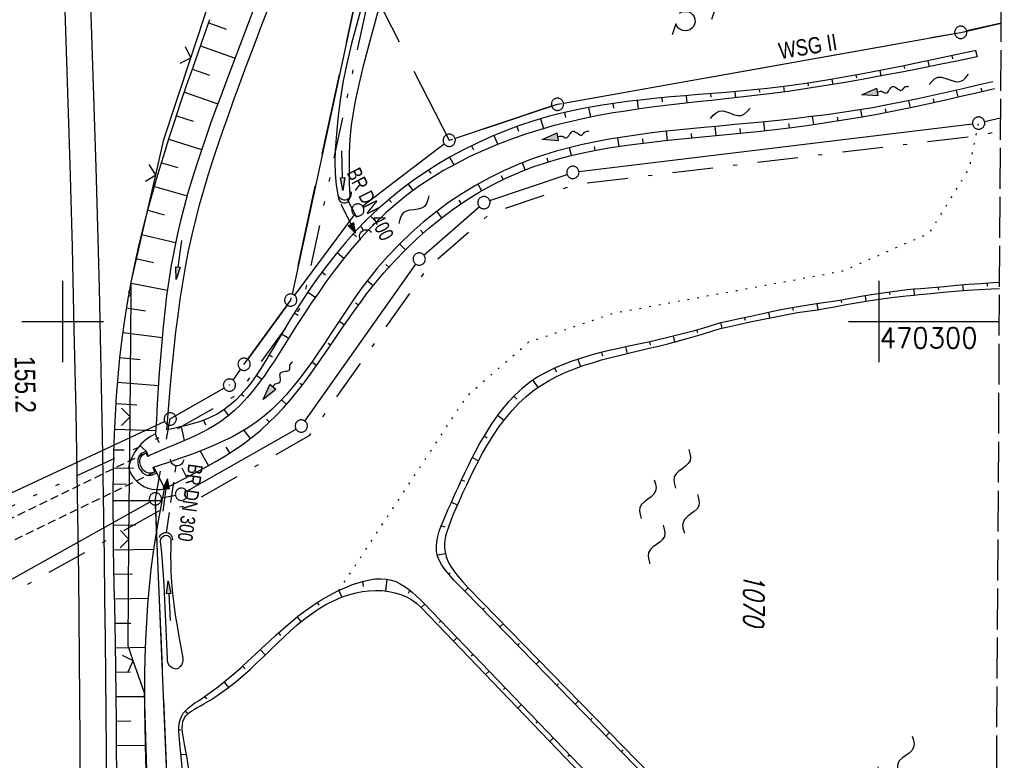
# Model space of a CAD drawing. Extents: x 511022 to 511316, y 469476 to 470403.
# Tile 20 of 21: x 511195 to 511315, y 470246 to 470337. Entities that reach past the tile are written whole.
import ezdxf
from ezdxf.enums import TextEntityAlignment as Align

# ---------------------------------------------------------------- set-up
doc = ezdxf.new("R2010")
doc.units = 0
doc.header["$LTSCALE"] = 10
doc.header["$MEASUREMENT"] = 0
for name, pattern in [('AUSGEZOGEN', [0]), ('LT00', [0]), ('LT05', [0.7, 0.5, -0.2]), ('LT08', [0.42, 0.2, -0.1, 0.02, -0.1]), ('LT09', [0.54, 0.2, -0.1, 0.02, -0.1, 0.02, -0.1]), ('LT14', [0.6, 0.5, -0.1]), ('LT17', [0.15, 0.1, -0.05]), ('PUNKTX2_STR', [0.6, 0.1, -0.5]), ('STRICHLINIE2', [0.375, 0.25, -0.125])]:
    doc.linetypes.add(name, pattern=pattern)
doc.layers.get('0').update_dxf_attribs({"linetype": 'LT00'})
for name, color, linetype in [('--FLIEßRICHTPFEIL', 180, 'Continuous'), ('--WASSER_NUTZUNG', 180, 'Continuous'), ('-Halt-Pfeil', 4, 'LT00'), ('-Haltung', 182, 'STRICHLINIE2'), ('-Haltungsbeschriftung', 182, 'LT00'), ('-ST-20-1', 250, 'LT00'), ('DFK_AB_L', 21, 'LT00'), ('DFK_AB_P', 7, 'LT00'), ('DFK_FLUR_NR', 250, 'LT00'), ('DFK_GZPKT', 250, 'LT00'), ('DFK_KATASTER', 250, 'LT00'), ('DFK_NUTZUNG', 250, 'LT00'), ('DFK_NUTZUNGSGRENZE', 70, 'PUNKTX2_STR'), ('GEMARKUNGSGRENZE', 3, 'LT09'), ('GEMEINDEGRENZE', 3, 'LT08'), ('PFEIL', 140, 'AUSGEZOGEN'), ('V97_AFBR_BAB', 250, 'LT00'), ('V97_BOESCH', 250, 'LT00'), ('V97_BOSCHUNG', 250, 'LT00'), ('V97_BR_KAPPE', 30, 'LT00'), ('V97_BR_WID', 30, 'LT17'), ('V97_GRABEN', 250, 'LT00'), ('V97_LD_MARK', 250, 'LT00'), ('V97_RASTER', 250, 'LT00'), ('V97_UK_DURCH', 182, 'LT00'), ('V97_ZAUN', 40, 'LT00'), ('WSG-GRENZE', 162, 'LT05'), ('WSG_TEXT', 163, 'Continuous')]:
    doc.layers.add(name, color=color, linetype=linetype)
doc.layers.add('-BLATT_97-RAND', color=7, linetype='LT14', plot=False)
doc.styles.add('Beschrift', font='ARIAL.TTF')
doc.styles.add('Haltungsbeschriftung', font='ARIAL.TTF', dxfattribs={"width": 0.75})
doc.styles.get("Standard").update_dxf_attribs({"font": 'romans.shx'})

# ---------------------------------------------------------------- blocks, each defined once
blk = doc.blocks.new('SYMB7010')
at = {"color": 0, "linetype": 'ByBlock'}
for points in [[(-0.031408, 0.499213), (-0.093728, 0.49134), (-0.15457, 0.475719), (-0.212975, 0.452595), (-0.268021, 0.422333), (-0.31884, 0.385411), (-0.36463, 0.342411), (-0.40467, 0.29401), (-0.438329, 0.240973), (-0.465074, 0.184136), (-0.484486, 0.124395), (-0.496256, 0.062692), (-0.5002, 0)], [(-0.5002, 0), (-0.496256, -0.062692), (-0.484486, -0.124395), (-0.465075, -0.184136), (-0.438329, -0.240973), (-0.404671, -0.29401), (-0.36463, -0.342411), (-0.31884, -0.385411), (-0.268021, -0.422333), (-0.212975, -0.452595), (-0.154571, -0.475719), (-0.093728, -0.49134), (-0.031408, -0.499213), (0.031408, -0.499213)], [(0.5002, 0), (0.496256, 0.062692), (0.484485, 0.124395), (0.465074, 0.184136), (0.438329, 0.240973), (0.40467, 0.29401), (0.36463, 0.342411), (0.31884, 0.385411), (0.268021, 0.422333), (0.212975, 0.452595), (0.15457, 0.475719), (0.093728, 0.49134), (0.031408, 0.499213), (-0.031408, 0.499213)], [(0.031408, -0.499213), (0.093728, -0.491341), (0.15457, -0.475719), (0.212975, -0.452595), (0.268021, -0.422333), (0.31884, -0.385411), (0.36463, -0.342411), (0.404671, -0.294011), (0.438329, -0.240974), (0.465075, -0.184136), (0.484486, -0.124395), (0.496256, -0.062692), (0.500201, 0)]]:
    blk.add_lwpolyline(points, dxfattribs=at)
blk = doc.blocks.new('SYMB0003')
at = {"color": 0, "linetype": 'ByBlock'}
for p, q in [((-0.015712, 0), (0.010166, 0.012015)), ((0, -0.021257), (-0.015712, 0)), ((0.010166, 0.012015), (0, -0.021257))]:
    blk.add_line(p, q, dxfattribs=at)
for points in [[(-0.031395, 0.499013), (-0.093691, 0.491144), (-0.154509, 0.475528), (-0.21289, 0.452414), (-0.267913, 0.422164), (-0.318712, 0.385257), (-0.364484, 0.342274), (-0.404509, 0.293893), (-0.438154, 0.240877), (-0.464888, 0.184062), (-0.484292, 0.124345), (-0.496058, 0.062667), (-0.5, 0)], [(-0.5, 0), (-0.496058, -0.062667), (-0.484292, -0.124345), (-0.464888, -0.184062), (-0.438154, -0.240877), (-0.404509, -0.293893), (-0.364485, -0.342274), (-0.318712, -0.385257), (-0.267914, -0.422164), (-0.21289, -0.452414), (-0.154509, -0.475529), (-0.093691, -0.491144), (-0.031395, -0.499014), (0.031395, -0.499014)], [(0.5, 0), (0.496057, 0.062667), (0.484292, 0.124345), (0.464888, 0.184062), (0.438153, 0.240877), (0.404509, 0.293893), (0.364484, 0.342274), (0.318712, 0.385257), (0.267913, 0.422164), (0.21289, 0.452414), (0.154509, 0.475528), (0.093691, 0.491144), (0.031395, 0.499013), (-0.031395, 0.499013)], [(0.031395, -0.499014), (0.093691, -0.491144), (0.154509, -0.475529), (0.21289, -0.452414), (0.267914, -0.422164), (0.318712, -0.385257), (0.364485, -0.342274), (0.404509, -0.293893), (0.438154, -0.240877), (0.464889, -0.184062), (0.484292, -0.124345), (0.496058, -0.062667), (0.5, 0)]]:
    blk.add_lwpolyline(points, dxfattribs=at)
blk = doc.blocks.new('SYMB1107')
at = {"color": 0, "linetype": 'ByBlock'}
for points in [[(-0.2, 0), (-0.196157, 0.039018), (-0.184776, 0.076537), (-0.166294, 0.111114), (-0.141421, 0.141421), (-0.111114, 0.166294), (-0.076537, 0.184776), (-0.039018, 0.196157), (0, 0.2)], [(0, 0.2), (0.039018, 0.196157), (0.076537, 0.184776), (0.111114, 0.166294), (0.141421, 0.141421), (0.166294, 0.111114), (0.184776, 0.076537), (0.196157, 0.039018), (0.2, 0)]]:
    blk.add_lwpolyline(points, dxfattribs=at)
blk = doc.blocks.new('SYMB0024')
at = {"color": 0, "linetype": 'ByBlock'}
for p, q in [((-0.5, 0.5), (0, 0)), ((0, 0), (0.5, 0.5))]:
    blk.add_line(p, q, dxfattribs=at)
blk = doc.blocks.new('SYMB7251')
at = {"color": 0, "linetype": 'ByBlock'}
for points in [[(-0.25, 0), (-0.208333, 0.028889), (-0.166667, 0.051111), (-0.125, 0.06), (-0.083333, 0.051111), (-0.041667, 0.028889), (0, 0)], [(0, 0), (0.041667, -0.028889), (0.083333, -0.051111), (0.125, -0.06), (0.166667, -0.051111), (0.208333, -0.028889), (0.25, 0)]]:
    blk.add_lwpolyline(points, dxfattribs=at)
blk = doc.blocks.new('FLIEßRICHTPFEIL')
at = {"layer": '--FLIEßRICHTPFEIL'}
blk.add_hatch(color=256, dxfattribs=at).paths.add_polyline_path([(-1.95, 0.4875), (-1.95, -0.4875), (0, 0)])
for p, q in [((-1.95, 0.4875), (-1.95, -0.4875)), ((-1.95, 0.4875), (0, 0)), ((0, 0), (-1.95, -0.4875))]:
    blk.add_line(p, q, dxfattribs=at)
at = {"layer": '--FLIEßRICHTPFEIL', "start_tangent": (-1, 0), "end_tangent": (-1, 0)}
blk.add_spline([(-1.95, 0), (-2.4375, 0), (-2.925, 0.325), (-3.4125, 0), (-3.9, -0.325), (-4.3875, 0), (-4.875, 0.325), (-5.3625, 0), (-5.85, 0)], degree=3, dxfattribs=at)
blk = doc.blocks.new('Pfreil3')
at = {"layer": 'PFEIL'}
blk.add_hatch(color=256, dxfattribs=at).paths.add_polyline_path([(-1.55, 0.27), (-1.55, -0.27), (0, 0)])
for p, q in [((-1.55, 0), (-4.83, 0)), ((-1.55, -0.27), (-1.55, 0.27)), ((-1.55, 0.27), (0, 0)), ((0, 0), (-1.55, -0.27))]:
    blk.add_line(p, q, dxfattribs=at)
blk = doc.blocks.new('SYMB7201')
at = {"color": 0, "linetype": 'ByBlock'}
for p, q in [((0, 0.385), (-0.11, 0.015)), ((-0.255, -0.385), (-0.115, -0.385)), ((0.445, -0.385), (0.585, -0.385))]:
    blk.add_line(p, q, dxfattribs=at)
for points in [[(0.25, 0.015), (0.11, 0.015), (0, 0.385)], [(-0.393816, -0.383308), (-0.416239, -0.362945), (-0.432849, -0.337617), (-0.442589, -0.308936), (-0.444836, -0.27873), (-0.439449, -0.248923), (-0.426769, -0.221415), (-0.407606, -0.197958), (-0.38318, -0.180047), (-0.355047, -0.168823), (-0.325, -0.165), (-0.294953, -0.168823), (-0.26682, -0.180047), (-0.242394, -0.197959), (-0.223231, -0.221415), (-0.210551, -0.248923), (-0.205164, -0.27873), (-0.207411, -0.308936), (-0.21715, -0.337617), (-0.233761, -0.362945), (-0.256184, -0.383308)], [(0.306185, -0.383308), (0.283761, -0.362945), (0.267151, -0.337617), (0.257411, -0.308936), (0.255164, -0.27873), (0.260552, -0.248923), (0.273231, -0.221415), (0.292394, -0.197958), (0.31682, -0.180047), (0.344953, -0.168823), (0.375, -0.165), (0.405047, -0.168823), (0.43318, -0.180047), (0.457606, -0.197959), (0.476769, -0.221415), (0.489449, -0.248923), (0.494836, -0.27873), (0.492589, -0.308936), (0.48285, -0.337617), (0.466239, -0.362945), (0.443816, -0.383308)]]:
    blk.add_lwpolyline(points, dxfattribs=at)
blk = doc.blocks.new('SYMB7250')
at = {"color": 0, "linetype": 'ByBlock'}
for points in [[(-0.25, 0.28), (-0.208333, 0.308889), (-0.166667, 0.331111), (-0.125, 0.34), (-0.083333, 0.331111), (-0.041667, 0.308889), (0, 0.28)], [(0, 0.28), (0.041667, 0.251111), (0.083333, 0.228889), (0.125, 0.22), (0.166667, 0.228889), (0.208333, 0.251111), (0.25, 0.28)], [(-0.74, 0), (-0.698333, 0.028889), (-0.656667, 0.051111), (-0.615, 0.06), (-0.573333, 0.051111), (-0.531667, 0.028889), (-0.49, 0)], [(-0.49, 0), (-0.448333, -0.028889), (-0.406667, -0.051111), (-0.365, -0.06), (-0.323333, -0.051111), (-0.281667, -0.028889), (-0.24, 0)], [(0.24, 0), (0.281667, 0.028889), (0.323333, 0.051111), (0.365, 0.06), (0.406667, 0.051111), (0.448333, 0.028889), (0.49, 0)], [(0.49, 0), (0.531667, -0.028889), (0.573333, -0.051111), (0.615, -0.06), (0.656667, -0.051111), (0.698333, -0.028889), (0.74, 0)], [(-0.25, -0.28), (-0.208333, -0.251111), (-0.166667, -0.228889), (-0.125, -0.22), (-0.083333, -0.228889), (-0.041667, -0.251111), (0, -0.28)], [(0, -0.28), (0.041667, -0.308889), (0.083333, -0.331111), (0.125, -0.34), (0.166667, -0.331111), (0.208333, -0.308889), (0.25, -0.28)]]:
    blk.add_lwpolyline(points, dxfattribs=at)
blk = doc.blocks.new('SYMB0070')
at = {"color": 0, "linetype": 'ByBlock'}
for p, q in [((-0.5, 0), (0.2, 0)), ((0.5, 0), (0.2, 0.1)), ((0.2, 0.1), (0.2, 0)), ((0.468, 0), (0.21, 0.086)), ((0.21, 0.086), (0.21, -0.086)), ((0.21, -0.086), (0.468, 0)), ((0.22, -0.072), (0.437, 0)), ((0.23, -0.058), (0.405, 0)), ((0.24, -0.045), (0.374, 0)), ((0.342, 0), (0.25, 0.031)), ((0.25, 0.031), (0.25, -0.031)), ((0.25, -0.031), (0.342, 0)), ((0.26, -0.017), (0.31, 0)), ((0.27, -0.003), (0.279, 0))]:
    blk.add_line(p, q, dxfattribs=at)
for points in [[(0.2, 0), (0.2, -0.1), (0.5, 0)], [(0.437, 0), (0.22, 0.072), (0.22, -0.072)], [(0.405, 0), (0.23, 0.058), (0.23, -0.058)], [(0.374, 0), (0.24, 0.045), (0.24, -0.045)], [(0.31, 0), (0.26, 0.017), (0.26, -0.017)], [(0.279, 0), (0.27, 0.003), (0.27, -0.003)]]:
    blk.add_lwpolyline(points, dxfattribs=at)

msp = doc.modelspace()

# ---------------------------------------------------------------- linework, layer by layer
at = {"layer": '-BLATT_97-RAND'}
msp.add_lwpolyline([(511028.4, 470402.97), (511022.89, 469477.99), (511309.88, 469476.28), (511315.39, 470401.26), (511028.4, 470402.97)], dxfattribs=at)
at = {"layer": '-Haltung'}
for p, q in [((511234.88, 470315), (511236.84, 470311.11)), ((511212.74, 470274.11), (511213.91, 470282.36))]:
    msp.add_line(p, q, dxfattribs=at)
at = {"layer": 'DFK_AB_L'}
for p, q in [((511236.54, 470342.44), (511228.1, 470303.35)), ((511227.5, 470302.01), (511222.67, 470295.37)), ((511221.8, 470294.15), (511220.86, 470292.81)), ((511219.78, 470291.83), (511213.83, 470288.42)), ((511212.5, 470287.73), (511168.63, 470267.33)), ((511167.8, 470253.92), (511210.71, 470277.89)), ((511214.5, 470202.52), (511211.39, 470277.51))]:
    msp.add_line(p, q, dxfattribs=at)
at = {"layer": 'DFK_KATASTER'}
for p, q in [((511315, 470336.55), (511310.78, 470335.6)), ((511261.37, 470326.75), (511309.31, 470335.3)), ((511259.92, 470326.38), (511248.08, 470322.44)), ((511312.97, 470324.49), (511314.94, 470324.96)), ((511263.27, 470318.36), (511311.5, 470324.22)), ((511246.77, 470321.75), (511236.76, 470314.11)), ((511252.33, 470314.81), (511261.81, 470318.03)), ((511244.26, 470308.14), (511251.06, 470314.08)), ((511235.71, 470313.05), (511228.39, 470303.22)), ((511229.67, 470287.8), (511243.26, 470307.04)), ((511215.2, 470279.2), (511228.59, 470286.82)), ((511212.1, 470278.39), (511213.81, 470278.7))]:
    msp.add_line(p, q, dxfattribs=at)
at = {"layer": 'DFK_NUTZUNGSGRENZE', "ltscale": 0.2, "flags": 128}
msp.add_lwpolyline([(511233.84, 470267.04), (511249.55, 470290.88), (511257.12, 470297.49), (511267.59, 470301.04), (511295.6, 470306.19), (511306.2, 470310.83), (511311.12, 470318.79), (511312.25, 470324.35)], dxfattribs=at)
at = {"layer": 'GEMARKUNGSGRENZE', "ltscale": 2.5, "flags": 128}
msp.add_lwpolyline([(511260.08, 470401.59), (511258.84, 470397.92), (511238.14, 470342.75), (511229.34, 470301.99), (511223.45, 470293.89), (511221.46, 470291.06), (511213.87, 470286.72), (511168.7, 470265.71), (511166.27, 470263.99)], dxfattribs=at)
at = {"layer": 'GEMEINDEGRENZE', "ltscale": 2.5, "flags": 128}
msp.add_lwpolyline([(511162.78, 470402.17), (511164.82, 470350.44), (511166.67, 470270.85), (511166.45, 470267.1), (511165.49, 470250.9), (511211.87, 470276.83), (511215.07, 470277.4), (511230.27, 470286.05), (511244.81, 470306.64), (511252.38, 470313.24), (511262.86, 470316.8), (511312.51, 470322.83), (511314.93, 470323.42)], dxfattribs=at)
at = {"layer": 'V97_AFBR_BAB'}
msp.add_lwpolyline([(511205.39, 470242.9), (511205.36, 470247.44), (511205.33, 470251.99), (511205.29, 470256.53), (511205.24, 470261.08), (511205.18, 470266.07), (511205.12, 470271.06), (511205.05, 470276.05), (511204.97, 470281.04), (511204.88, 470286.04), (511204.77, 470292.06), (511204.63, 470298.08), (511204.49, 470304.1), (511204.33, 470310.12), (511204.09, 470318.86), (511203.82, 470327.6), (511203.53, 470336.34), (511203.36, 470340.97)], dxfattribs=at)
at = {"layer": 'V97_BOESCH'}
msp.add_line((511244.27, 470265.47), (511272.79, 470235.82), dxfattribs=at)
for points in [[(511206.62, 470244.57), (511206.6, 470247.78), (511206.58, 470250.98), (511206.55, 470254.19), (511206.52, 470257.39), (511206.47, 470260.6), (511206.42, 470262.92), (511206.37, 470265.25), (511206.32, 470267.57), (511206.28, 470269.9), (511206.24, 470272.23), (511206.21, 470274.55), (511206.19, 470276.88), (511206.2, 470279.21), (511206.22, 470281.53), (511206.27, 470283.86), (511206.35, 470286.19), (511206.46, 470288.53), (511206.6, 470290.88), (511206.79, 470293.22), (511207.02, 470295.56), (511207.29, 470297.89), (511207.61, 470300.21), (511207.97, 470302.53), (511208.38, 470304.77), (511208.83, 470307), (511209.33, 470309.22), (511209.86, 470311.44), (511210.43, 470313.64), (511211.04, 470315.84), (511211.67, 470318.03), (511212.34, 470320.22), (511213.02, 470322.4), (511213.73, 470324.57), (511214.45, 470326.74), (511215.19, 470328.9), (511215.95, 470331.06), (511216.64, 470333.05), (511217.35, 470335.03), (511218.05, 470337.01)], [(511311.95, 470333.22), (511309.63, 470332.72), (511307.32, 470332.22), (511305.01, 470331.73), (511302.69, 470331.25), (511300.37, 470330.78), (511298.05, 470330.34), (511295.72, 470329.92), (511293.39, 470329.53), (511291.05, 470329.17), (511288.71, 470328.84), (511286.37, 470328.56), (511284.68, 470328.38), (511282.99, 470328.22), (511281.3, 470328.07), (511279.61, 470327.93), (511277.92, 470327.8), (511276.22, 470327.66), (511274.53, 470327.51), (511272.84, 470327.36), (511271.16, 470327.18), (511269.47, 470326.99), (511267.8, 470326.77), (511266.12, 470326.52), (511264.45, 470326.23), (511262.79, 470325.91), (511261.14, 470325.53), (511259.49, 470325.11), (511257.73, 470324.59), (511255.98, 470324.01), (511254.25, 470323.37), (511252.54, 470322.67), (511250.86, 470321.91), (511249.2, 470321.09), (511247.58, 470320.22), (511245.99, 470319.29), (511244.44, 470318.3), (511242.94, 470317.27), (511241.48, 470316.18), (511240.07, 470315.04), (511238.65, 470313.79), (511237.29, 470312.49), (511235.98, 470311.14), (511234.72, 470309.74), (511233.5, 470308.29), (511232.32, 470306.79), (511231.18, 470305.25), (511230.07, 470303.67), (511229, 470302.04), (511227.95, 470300.37), (511226.92, 470298.66), (511226.4, 470297.77), (511225.87, 470296.87), (511225.35, 470295.98), (511224.82, 470295.09), (511224.27, 470294.22), (511223.71, 470293.38), (511223.12, 470292.56), (511222.52, 470291.78), (511221.88, 470291.04), (511221.2, 470290.36), (511220.49, 470289.73), (511219.74, 470289.16), (511218.94, 470288.66), (511218.24, 470288.3), (511217.51, 470287.99), (511216.76, 470287.72), (511215.98, 470287.48), (511215.19, 470287.26), (511214.38, 470287.07), (511213.57, 470286.89), (511212.75, 470286.71)], [(511312.07, 470332.41), (511309.76, 470331.94), (511307.45, 470331.48), (511305.14, 470331.02), (511302.82, 470330.57), (511300.51, 470330.13), (511298.19, 470329.7), (511295.87, 470329.3), (511293.55, 470328.91), (511291.23, 470328.54), (511288.9, 470328.2), (511286.57, 470327.89), (511284.81, 470327.68), (511283.05, 470327.47), (511281.28, 470327.28), (511279.52, 470327.09), (511277.76, 470326.9), (511276, 470326.71), (511274.23, 470326.5), (511272.47, 470326.29), (511270.72, 470326.05), (511268.96, 470325.79), (511267.21, 470325.51), (511265.46, 470325.19), (511263.72, 470324.84), (511261.98, 470324.44), (511260.24, 470324), (511258.48, 470323.5), (511256.73, 470322.95), (511254.99, 470322.35), (511253.27, 470321.69), (511251.58, 470320.97), (511249.91, 470320.2), (511248.28, 470319.37), (511246.68, 470318.49), (511245.13, 470317.54), (511243.62, 470316.54), (511242.17, 470315.47), (511240.77, 470314.35), (511239.58, 470313.31), (511238.44, 470312.22), (511237.33, 470311.08), (511236.27, 470309.91), (511235.23, 470308.71), (511234.23, 470307.47), (511233.25, 470306.19), (511232.3, 470304.9), (511231.37, 470303.57), (511230.46, 470302.23), (511229.56, 470300.87), (511228.67, 470299.49), (511227.79, 470298.1), (511227.18, 470297.13), (511226.56, 470296.16), (511225.94, 470295.19), (511225.31, 470294.24), (511224.67, 470293.31), (511224, 470292.4), (511223.31, 470291.52), (511222.6, 470290.67), (511221.85, 470289.87), (511221.06, 470289.11), (511220.24, 470288.4), (511219.36, 470287.75), (511218.62, 470287.26), (511217.84, 470286.81), (511217.05, 470286.39), (511216.23, 470286), (511215.4, 470285.62), (511214.56, 470285.26), (511213.71, 470284.9), (511212.87, 470284.54), (511212.02, 470284.18), (511211.19, 470283.81), (511210.81, 470283.64), (511210.42, 470283.46)], [(511314, 470329.38), (511312.16, 470328.95), (511310.31, 470328.52), (511308.47, 470328.09), (511306.63, 470327.68), (511304.78, 470327.28), (511302.94, 470326.9), (511301.09, 470326.53), (511299.23, 470326.19), (511297.38, 470325.88), (511295.51, 470325.59), (511293.65, 470325.33), (511291.78, 470325.1), (511289.9, 470324.88), (511288.03, 470324.68), (511286.14, 470324.48), (511284.26, 470324.3), (511282.37, 470324.13), (511280.48, 470323.95), (511278.58, 470323.77), (511276.91, 470323.61), (511275.25, 470323.44), (511273.58, 470323.26), (511271.92, 470323.06), (511270.26, 470322.84), (511268.6, 470322.6), (511266.96, 470322.33), (511265.32, 470322.02), (511263.69, 470321.67), (511262.08, 470321.29), (511260.49, 470320.85), (511258.91, 470320.37), (511257.34, 470319.84), (511255.8, 470319.24), (511254.03, 470318.47), (511252.29, 470317.61), (511250.58, 470316.67), (511248.91, 470315.66), (511247.29, 470314.56), (511245.71, 470313.4), (511244.18, 470312.16), (511242.7, 470310.86), (511241.27, 470309.49), (511239.9, 470308.06), (511238.59, 470306.57), (511237.34, 470305.02), (511236.54, 470303.95), (511235.77, 470302.87), (511235.01, 470301.77), (511234.27, 470300.66), (511233.54, 470299.54), (511232.81, 470298.43), (511232.08, 470297.32), (511231.35, 470296.22), (511230.6, 470295.14), (511229.85, 470294.08), (511229.07, 470293.04), (511228.26, 470292.04), (511227.43, 470291.07), (511226.57, 470290.14), (511225.66, 470289.26), (511224.71, 470288.43), (511223.71, 470287.66), (511222.77, 470287.02), (511221.8, 470286.43), (511220.79, 470285.88), (511219.75, 470285.37), (511218.69, 470284.88), (511217.61, 470284.43), (511216.51, 470284), (511215.41, 470283.59), (511214.3, 470283.2), (511213.19, 470282.82), (511212.08, 470282.45), (511211.57, 470282.28), (511211.06, 470282.11)], [(511212.48, 470279.51), (511213.74, 470280.15), (511214.99, 470280.79), (511216.23, 470281.44), (511217.46, 470282.11), (511218.67, 470282.79), (511219.86, 470283.5), (511221.01, 470284.24), (511222.14, 470285.02), (511223.23, 470285.83), (511224.27, 470286.69), (511225.23, 470287.56), (511226.16, 470288.47), (511227.04, 470289.42), (511227.9, 470290.4), (511228.73, 470291.42), (511229.54, 470292.45), (511230.33, 470293.52), (511231.1, 470294.6), (511231.87, 470295.69), (511232.63, 470296.79), (511233.38, 470297.9), (511234.14, 470299.02), (511234.91, 470300.13), (511235.69, 470301.24), (511236.48, 470302.33), (511237.29, 470303.42), (511238.13, 470304.48), (511239.36, 470305.97), (511240.65, 470307.41), (511242, 470308.79), (511243.39, 470310.12), (511244.83, 470311.4), (511246.32, 470312.61), (511247.85, 470313.76), (511249.42, 470314.83), (511251.03, 470315.83), (511252.68, 470316.76), (511254.37, 470317.6), (511256.09, 470318.35), (511257.62, 470318.94), (511259.17, 470319.46), (511260.74, 470319.93), (511262.33, 470320.34), (511263.94, 470320.7), (511265.56, 470321.02), (511267.19, 470321.3), (511268.84, 470321.55), (511270.49, 470321.78), (511272.15, 470321.98), (511273.81, 470322.16), (511275.47, 470322.33), (511277.13, 470322.49), (511278.79, 470322.65), (511280.92, 470322.86), (511283.04, 470323.07), (511285.15, 470323.3), (511287.26, 470323.54), (511289.36, 470323.79), (511291.46, 470324.07), (511293.55, 470324.37), (511295.64, 470324.69), (511297.73, 470325.03), (511299.79, 470325.41), (511301.85, 470325.81), (511303.91, 470326.23), (511305.97, 470326.67), (511308.02, 470327.13), (511310.08, 470327.59), (511312.13, 470328.07), (511314.18, 470328.55)], [(511314.82, 470304.76), (511313.98, 470304.72), (511312.5, 470304.63), (511311.02, 470304.52), (511309.55, 470304.39), (511308.08, 470304.25), (511306.61, 470304.11), (511305.15, 470304.02), (511304.29, 470303.96), (511303.47, 470303.88), (511301.99, 470303.69), (511300.52, 470303.48), (511299.06, 470303.25), (511297.6, 470303), (511296.15, 470302.75), (511294.7, 470302.49), (511293.25, 470302.28), (511292.42, 470302.17), (511291.61, 470302.05), (511290.13, 470301.8), (511288.67, 470301.54), (511287.22, 470301.25), (511285.78, 470300.94), (511284.34, 470300.63), (511282.89, 470300.31), (511281.45, 470300), (511280.63, 470299.82), (511279.96, 470299.62), (511278.54, 470299.19), (511277.1, 470298.78), (511275.64, 470298.39), (511274.16, 470298.02), (511272.97, 470297.74), (511271.77, 470297.48), (511270.57, 470297.22), (511269.36, 470296.96), (511268.16, 470296.7), (511266.96, 470296.43), (511265.77, 470296.14), (511264.6, 470295.82), (511263.45, 470295.48), (511262.32, 470295.11), (511261.23, 470294.69), (511260.17, 470294.23), (511259.14, 470293.72), (511258.16, 470293.16), (511257.22, 470292.52), (511256.31, 470291.8), (511255.44, 470291.01), (511254.63, 470290.15), (511253.85, 470289.24), (511253.12, 470288.27), (511252.43, 470287.26), (511251.76, 470286.21), (511251.13, 470285.12), (511250.53, 470284.01), (511250.18, 470283.33)], [(511250.94, 470282.93), (511251.45, 470283.86), (511252.1, 470284.98), (511252.79, 470286.08), (511253.5, 470287.13), (511254.26, 470288.13), (511255.06, 470289.09), (511255.9, 470289.98), (511256.8, 470290.81), (511257.75, 470291.57), (511258.66, 470292.2), (511259.62, 470292.78), (511260.61, 470293.29), (511261.64, 470293.77), (511262.71, 470294.19), (511263.8, 470294.59), (511264.91, 470294.95), (511266.04, 470295.28), (511267.19, 470295.59), (511268.35, 470295.88), (511269.51, 470296.16), (511270.68, 470296.44), (511271.85, 470296.71), (511273.01, 470296.99), (511274.16, 470297.27), (511275.63, 470297.66), (511277.08, 470298.07), (511278.51, 470298.49), (511279.93, 470298.92), (511280.77, 470299.18), (511281.36, 470299.31), (511282.8, 470299.63), (511284.24, 470299.94), (511285.68, 470300.25), (511287.13, 470300.54), (511288.59, 470300.82), (511290.06, 470301.08), (511291.54, 470301.31), (511292.53, 470301.44), (511293.12, 470301.55), (511294.57, 470301.81), (511296.03, 470302.06), (511297.48, 470302.31), (511298.94, 470302.55), (511300.4, 470302.77), (511301.88, 470302.97), (511303.38, 470303.14), (511304.36, 470303.24), (511304.97, 470303.29), (511306.44, 470303.44), (511307.9, 470303.58), (511309.37, 470303.71), (511310.84, 470303.83), (511312.32, 470303.93), (511313.81, 470304.01), (511314.81, 470304.05)], [(511211.37, 470286.25), (511210.77, 470285.92), (511210.21, 470285.53), (511209.7, 470285.08), (511209.24, 470284.57), (511208.85, 470284.01), (511208.51, 470283.41), (511208.25, 470282.78), (511208.06, 470282.12), (511208.23, 470281.63), (511208.46, 470281.17), (511208.76, 470280.75), (511209.11, 470280.37), (511209.52, 470280.05), (511209.96, 470279.79), (511210.44, 470279.59), (511210.94, 470279.46), (511211.46, 470279.41), (511211.97, 470279.42), (511212.48, 470279.51)], [(511249.27, 470266.95), (511248.55, 470267.68), (511247.91, 470268.35), (511247.35, 470268.98), (511246.87, 470269.56), (511246.48, 470270.12), (511246.17, 470270.68), (511245.95, 470271.23), (511245.82, 470271.8), (511245.79, 470272.39), (511245.84, 470273), (511245.96, 470273.64), (511246.15, 470274.29), (511246.38, 470274.95), (511246.65, 470275.62), (511246.94, 470276.3), (511247.24, 470276.98), (511247.55, 470277.67), (511247.86, 470278.36), (511248.19, 470279.07), (511248.53, 470279.82), (511248.89, 470280.61), (511249.28, 470281.45), (511249.71, 470282.35), (511250.18, 470283.33)], [(511250.94, 470282.93), (511250.44, 470281.94), (511249.95, 470280.94), (511249.47, 470279.94), (511249.01, 470278.96), (511248.58, 470278), (511248.18, 470277.1), (511247.82, 470276.25), (511247.51, 470275.49), (511247.27, 470274.81), (511247.07, 470274.21), (511246.93, 470273.68), (511246.84, 470273.2), (511246.8, 470272.77), (511246.79, 470272.36), (511246.83, 470271.97), (511246.9, 470271.58), (511247.01, 470271.18), (511247.16, 470270.77), (511247.37, 470270.32), (511247.65, 470269.84), (511248.01, 470269.31), (511248.46, 470268.73), (511249.02, 470268.08), (511249.69, 470267.37)], [(511210.27, 470244.19), (511210.2, 470246.25), (511210.14, 470248.31), (511210.09, 470250.38), (511210.06, 470252.44), (511210.05, 470254.5), (511210.07, 470256.67), (511210.11, 470258.83), (511210.18, 470261), (511210.29, 470263.16), (511210.43, 470265.32), (511210.62, 470267.48), (511210.85, 470269.63), (511211.12, 470271.77), (511211.45, 470273.91), (511211.82, 470276.03), (511212.48, 470279.51)], [(511214.71, 470244.34), (511214.55, 470246.28), (511214.36, 470248.25), (511214.3, 470248.76), (511214.26, 470249.28), (511214.23, 470249.79), (511214.24, 470250.28), (511214.28, 470250.75), (511214.38, 470251.19), (511214.54, 470251.61), (511214.77, 470251.99), (511215.07, 470252.33), (511215.41, 470252.65), (511215.8, 470252.96), (511216.2, 470253.25), (511216.63, 470253.53), (511217.06, 470253.81), (511218.09, 470254.53), (511219.08, 470255.27), (511220.04, 470256.03), (511220.96, 470256.81), (511221.86, 470257.6), (511222.74, 470258.4), (511223.6, 470259.2), (511224.46, 470260), (511225.31, 470260.79), (511226.17, 470261.58), (511227.03, 470262.35), (511227.9, 470263.1), (511228.79, 470263.83), (511229.71, 470264.53), (511230.66, 470265.21), (511231.64, 470265.84), (511232.66, 470266.44), (511233.72, 470266.99), (511234.84, 470267.49), (511235.52, 470267.75), (511236.2, 470267.99), (511236.9, 470268.19), (511237.6, 470268.35), (511238.29, 470268.45), (511238.97, 470268.48), (511239.63, 470268.43), (511240.28, 470268.31), (511240.82, 470268.12), (511241.35, 470267.86), (511241.86, 470267.55), (511242.36, 470267.19), (511242.85, 470266.79), (511243.33, 470266.37), (511243.8, 470265.93), (511244.27, 470265.47)], [(511215.5, 470244.79), (511215.25, 470246.49), (511214.94, 470248.21), (511214.84, 470248.7), (511214.76, 470249.19), (511214.69, 470249.66), (511214.66, 470250.12), (511214.67, 470250.56), (511214.74, 470250.96), (511214.88, 470251.34), (511215.09, 470251.66), (511215.37, 470251.95), (511215.69, 470252.21), (511216.06, 470252.46), (511216.46, 470252.69), (511216.87, 470252.92), (511217.29, 470253.15), (511218.35, 470253.77), (511219.35, 470254.44), (511220.32, 470255.14), (511221.24, 470255.88), (511222.14, 470256.64), (511223.01, 470257.41), (511223.85, 470258.2), (511224.68, 470259), (511225.5, 470259.79), (511226.31, 470260.57), (511227.12, 470261.34), (511227.93, 470262.09), (511228.75, 470262.81), (511229.59, 470263.5), (511230.44, 470264.15), (511231.32, 470264.75), (511232.23, 470265.3), (511233.18, 470265.78), (511234.16, 470266.2), (511235.19, 470266.55), (511235.95, 470266.75), (511236.73, 470266.9), (511237.53, 470267), (511238.34, 470267.04), (511239.14, 470267.02), (511239.95, 470266.92), (511240.7, 470266.76), (511241.42, 470266.54), (511242.12, 470266.24), (511242.78, 470265.88), (511243.39, 470265.45), (511243.93, 470264.95), (511272.29, 470235.4)], [(511314.19, 470200.5), (511286.01, 470230.19), (511258.21, 470258.61), (511249.69, 470267.37)]]:
    msp.add_lwpolyline(points, dxfattribs=at)
at = {"layer": 'V97_BOESCH', "flags": 128}
msp.add_lwpolyline([(511314.19, 470199.63), (511285.51, 470229.77), (511257.78, 470258.27), (511249.27, 470266.95)], dxfattribs=at)
at = {"layer": 'V97_BOSCHUNG'}
for p, q in [((511217.89, 470336.58), (511220.04, 470335.84)), ((511216.89, 470333.76), (511221.12, 470332.28)), ((511311.88, 470333.21), (511312.06, 470332.41)), ((511306.02, 470331.94), (511306.17, 470331.22)), ((511308.95, 470332.57), (511309.03, 470332.19)), ((511215.9, 470330.93), (511217.98, 470330.2)), ((511300.15, 470330.74), (511300.27, 470330.08)), ((511303.09, 470331.33), (511303.16, 470330.99)), ((511294.25, 470329.67), (511294.36, 470329.04)), ((511297.21, 470330.18), (511297.26, 470329.87)), ((511282.38, 470328.16), (511282.45, 470327.41)), ((511285.36, 470328.45), (511285.4, 470328.1)), ((511288.33, 470328.79), (511288.42, 470328.14)), ((511291.3, 470329.2), (511291.34, 470328.88)), ((511309.74, 470327.52), (511309.55, 470328.34)), ((511312.66, 470328.19), (511312.57, 470328.61)), ((511214.91, 470328.08), (511219.02, 470326.67)), ((511270.41, 470327.1), (511270.54, 470326.03)), ((511273.41, 470327.41), (511273.46, 470326.91)), ((511276.4, 470327.67), (511276.48, 470326.76)), ((511279.39, 470327.91), (511279.43, 470327.5)), ((511303.88, 470326.22), (511303.7, 470327.05)), ((511306.81, 470326.86), (511306.72, 470327.27)), ((511264.44, 470326.23), (511264.66, 470325.03)), ((511267.42, 470326.72), (511267.51, 470326.14)), ((511297.97, 470325.08), (511297.82, 470325.95)), ((511300.93, 470325.63), (511300.85, 470326.05)), ((511213.95, 470325.22), (511215.97, 470324.55)), ((511258.55, 470324.84), (511258.9, 470323.63)), ((511261.48, 470325.61), (511261.62, 470325)), ((511292.03, 470324.15), (511291.89, 470325.11)), ((511295.01, 470324.59), (511294.93, 470325.04)), ((511255.67, 470323.9), (511255.87, 470323.32)), ((511274.12, 470322.19), (511274, 470323.31)), ((511280.09, 470322.77), (511279.97, 470323.9)), ((511283.08, 470323.08), (511283.02, 470323.63)), ((511286.06, 470323.4), (511285.94, 470324.47)), ((511289.05, 470323.76), (511288.98, 470324.26)), ((511213, 470322.34), (511217.02, 470321.06)), ((511252.84, 470322.8), (511253.31, 470321.7)), ((511268.19, 470321.46), (511268.03, 470322.51)), ((511271.15, 470321.86), (511271.08, 470322.4)), ((511277.1, 470322.49), (511277.05, 470323.05)), ((511250.09, 470321.54), (511250.34, 470321.03)), ((511262.35, 470320.34), (511262.11, 470321.29)), ((511265.25, 470320.96), (511265.16, 470321.46)), ((511247.41, 470320.12), (511247.94, 470319.19)), ((511259.49, 470319.56), (511259.35, 470320.01)), ((511212.1, 470319.46), (511214.1, 470318.85)), ((511244.82, 470318.55), (511245.1, 470318.12)), ((511256.69, 470318.59), (511256.35, 470319.46)), ((511253.97, 470317.41), (511253.77, 470317.83)), ((511211.24, 470316.54), (511215.24, 470315.4)), ((511242.33, 470316.82), (511242.92, 470316.04)), ((511251.36, 470316.02), (511250.89, 470316.85)), ((511239.96, 470314.94), (511240.28, 470314.57)), ((511248.85, 470314.45), (511248.58, 470314.86)), ((511210.43, 470313.62), (511212.45, 470313.08)), ((511237.72, 470312.91), (511238.41, 470312.19)), ((511246.45, 470312.71), (511245.84, 470313.5)), ((511209.67, 470310.67), (511213.82, 470309.66)), ((511235.61, 470310.74), (511235.99, 470310.39)), ((511244.16, 470310.82), (511243.83, 470311.2)), ((511242, 470308.79), (511241.29, 470309.52)), ((511208.98, 470307.7), (511211.13, 470307.23)), ((511233.63, 470308.45), (511234.47, 470307.77)), ((511239.96, 470306.64), (511239.59, 470306.97)), ((511231.77, 470306.07), (511232.22, 470305.73)), ((511208.37, 470304.69), (511212.83, 470303.85)), ((511238.04, 470304.37), (511237.3, 470304.97)), ((511307.29, 470304.17), (511307.32, 470303.85)), ((511310.28, 470304.45), (511310.34, 470303.79)), ((511313.28, 470304.68), (511313.3, 470304.33)), ((511230.03, 470303.6), (511230.96, 470302.97)), ((511298.33, 470303.13), (511298.44, 470302.47)), ((511301.3, 470303.6), (511301.35, 470303.25)), ((511304.29, 470303.97), (511304.36, 470303.24)), ((511207.83, 470301.67), (511210.15, 470301.31)), ((511236.24, 470302), (511235.88, 470302.26)), ((511289.45, 470301.68), (511289.51, 470301.34)), ((511292.42, 470302.17), (511292.52, 470301.45)), ((511295.37, 470302.61), (511295.43, 470302.29)), ((511228.38, 470301.07), (511228.85, 470300.78)), ((511283.56, 470300.46), (511283.63, 470300.14)), ((511286.5, 470301.1), (511286.63, 470300.44)), ((511234.52, 470299.56), (511233.85, 470300.02)), ((511280.63, 470299.82), (511280.77, 470299.18)), ((511207.39, 470298.64), (511212.18, 470298.02)), ((511226.82, 470298.49), (511227.7, 470297.97)), ((511274.82, 470298.18), (511274.99, 470297.49)), ((511277.71, 470298.95), (511277.8, 470298.63)), ((511232.82, 470297.08), (511232.52, 470297.3)), ((511268.97, 470296.88), (511269.16, 470296.08)), ((511271.91, 470297.51), (511271.99, 470297.14)), ((511207.02, 470295.6), (511209.48, 470295.34)), ((511225.31, 470295.91), (511225.7, 470295.67)), ((511266.04, 470296.2), (511266.15, 470295.77)), ((511231.11, 470294.61), (511230.53, 470295.03)), ((511263.12, 470295.38), (511263.44, 470294.46)), ((511223.73, 470293.41), (511224.39, 470292.93)), ((511260.28, 470294.29), (511260.51, 470293.82)), ((511206.73, 470292.56), (511211.73, 470292.15)), ((511229.33, 470292.18), (511229.04, 470292.41)), ((511257.62, 470292.8), (511258.22, 470291.91)), ((511221.92, 470291.1), (511222.21, 470290.83)), ((511255.28, 470290.85), (511255.65, 470290.47)), ((511206.58, 470289.96), (511209.1, 470289.8)), ((511227.42, 470289.84), (511226.81, 470290.39)), ((511219.79, 470289.19), (511220.3, 470288.45)), ((511253.3, 470288.52), (511254.09, 470287.92)), ((511217.26, 470287.9), (511217.51, 470287.33)), ((511225.33, 470287.65), (511224.98, 470288.01)), ((511206.4, 470286.8), (511211.41, 470286.65)), ((511211.34, 470286.22), (511211.78, 470285.17)), ((511214.51, 470287.1), (511214.9, 470285.4)), ((511223.01, 470285.66), (511222.21, 470286.68)), ((511251.63, 470285.98), (511252.02, 470285.74)), ((511209.46, 470284.82), (511210.23, 470284.09)), ((511206.25, 470284.27), (511207.53, 470284.27)), ((511217.88, 470282.34), (511216.85, 470284.13)), ((511220.5, 470283.91), (511220.05, 470284.6)), ((511250.18, 470283.33), (511250.94, 470282.93)), ((511206.22, 470282.02), (511208.07, 470282.07)), ((511208.08, 470282.02), (511208.68, 470282.07)), ((511212.5, 470279.53), (511211.18, 470282.15)), ((511215.2, 470280.9), (511214.62, 470282.01)), ((511206.22, 470280.11), (511207.8, 470280.05)), ((511248.87, 470280.61), (511249.23, 470280.44)), ((511206.19, 470278.07), (511212.21, 470278.06)), ((511247.64, 470277.86), (511248.36, 470277.52)), ((511206.2, 470275.05), (511208.93, 470275.06)), ((511246.38, 470274.95), (511246.81, 470274.84)), ((511206.24, 470272.02), (511211.17, 470272.09)), ((511245.91, 470271.4), (511246.9, 470271.58)), ((511206.3, 470269.02), (511208.54, 470269.06)), ((511247.27, 470268.99), (511247.48, 470269.2)), ((511236.73, 470268.15), (511236.84, 470267.54)), ((511239.72, 470268.42), (511239.55, 470266.98)), ((511233.84, 470267.04), (511234.21, 470266.22)), ((511242.52, 470267.06), (511242.32, 470266.65)), ((511249.27, 470266.95), (511249.69, 470267.37)), ((511206.36, 470266.01), (511210.5, 470266.1)), ((511231.19, 470265.56), (511231.39, 470265.24)), ((511244.37, 470265.36), (511243.94, 470264.94)), ((511251.47, 470264.71), (511251.68, 470264.91)), ((511206.42, 470263.01), (511208.35, 470263.05)), ((511228.74, 470263.79), (511229.2, 470263.19)), ((511246.35, 470263.31), (511246.13, 470263.1)), ((511226.44, 470261.83), (511226.71, 470261.52)), ((511253.57, 470262.57), (511253.98, 470262.96)), ((511248.32, 470261.26), (511247.88, 470260.83)), ((511206.48, 470260.02), (511210.15, 470260.08)), ((511224.23, 470259.78), (511224.83, 470259.14)), ((511255.79, 470260.33), (511255.99, 470260.53)), ((511250.29, 470259.21), (511250.07, 470259)), ((511258.02, 470258.02), (511258.41, 470258.41)), ((511206.52, 470257.03), (511208.3, 470257.05)), ((511222.04, 470257.76), (511222.34, 470257.42)), ((511252.27, 470257.16), (511251.82, 470256.73)), ((511219.79, 470255.82), (511220.31, 470255.14)), ((511254.24, 470255.11), (511254.01, 470254.89)), ((511260.57, 470255.41), (511260.77, 470255.6)), ((511206.56, 470254.04), (511210.05, 470254.06)), ((511217.4, 470254.04), (511217.62, 470253.75)), ((511262.8, 470253.12), (511263.2, 470253.51)), ((511214.99, 470252.25), (511215.39, 470251.97)), ((511256.21, 470253.06), (511255.76, 470252.62)), ((511206.58, 470251.04), (511208.33, 470251.05)), ((511258.18, 470251.01), (511257.96, 470250.79)), ((511264.69, 470251.17), (511264.9, 470251.37)), ((511214.23, 470249.98), (511214.45, 470249.93)), ((511260.16, 470248.96), (511259.7, 470248.52)), ((511266.58, 470249.23), (511267, 470249.63)), ((511206.6, 470248.04), (511210.15, 470248.06)), ((511268.47, 470247.28), (511268.68, 470247.49)), ((511214.49, 470246.92), (511215.17, 470246.96)), ((511262.13, 470246.9), (511261.9, 470246.68))]:
    msp.add_line(p, q, dxfattribs=at)
at = {"layer": 'V97_BR_KAPPE'}
for p, q in [((511210.2, 470283.88), (511210.42, 470283.46)), ((511210.44, 470283.75), (511210.24, 470284.09)), ((511210.42, 470283.46), (511210.44, 470283.75)), ((511211.06, 470282.11), (511211.31, 470281.57))]:
    msp.add_line(p, q, dxfattribs=at)
for points in [[(511210.24, 470284.09), (511209.98, 470283.99), (511209.73, 470283.87), (511209.52, 470283.72), (511209.32, 470283.45), (511209.21, 470283.12), (511209.19, 470282.75), (511209.24, 470282.37), (511209.38, 470282), (511209.56, 470281.72), (511209.78, 470281.47), (511210.05, 470281.29), (511210.33, 470281.17), (511210.62, 470281.13), (511210.85, 470281.16), (511211.08, 470281.23), (511211.31, 470281.33), (511211.54, 470281.45)], [(511211.31, 470281.57), (511211.07, 470281.49), (511210.84, 470281.43), (511210.6, 470281.42), (511210.32, 470281.48), (511210.06, 470281.63), (511209.83, 470281.84), (511209.65, 470282.11), (511209.53, 470282.4), (511209.47, 470282.71), (511209.47, 470283.01), (511209.54, 470283.29), (511209.68, 470283.52), (511209.83, 470283.66), (511210, 470283.77), (511210.2, 470283.88)], [(511211.54, 470281.45), (511211.3, 470281.89), (511211.06, 470282.11)]]:
    msp.add_lwpolyline(points, dxfattribs=at)
at = {"layer": 'V97_BR_WID'}
for p, q in [((511210.2, 470283.88), (511171.5, 470265.04)), ((511172.57, 470262.84), (511211.31, 470281.57))]:
    msp.add_line(p, q, dxfattribs=at)
at = {"layer": 'V97_GRABEN'}
for points in [[(511248.55, 470375.61), (511240.9, 470354.23), (511235.4, 470334.06)], [(511237.56, 470333.95), (511239.15, 470339.88), (511240.8, 470345.78), (511242.53, 470351.67), (511244.32, 470357.54), (511246.19, 470363.38), (511248.12, 470369.21), (511250.13, 470375.01)], [(511223.43, 470338.37), (511222.28, 470335.34), (511221.13, 470332.31), (511219.99, 470329.27), (511219.36, 470327.59), (511218.74, 470325.92), (511218.13, 470324.24), (511217.53, 470322.55), (511216.95, 470320.86), (511216.39, 470319.17), (511215.85, 470317.46), (511215.35, 470315.76), (511214.87, 470314.04), (511214.42, 470312.32), (511214.02, 470310.58), (511213.64, 470308.73), (511213.3, 470306.88), (511213, 470305.01), (511212.74, 470303.14), (511212.51, 470301.26), (511212.31, 470299.37), (511212.13, 470297.48), (511211.97, 470295.59), (511211.83, 470293.7), (511211.71, 470291.81), (511211.59, 470289.92), (511211.48, 470288.03), (511211.37, 470286.25)], [(511212.75, 470286.71), (511212.91, 470288.72), (511213.08, 470290.73), (511213.26, 470292.74), (511213.45, 470294.74), (511213.66, 470296.74), (511213.88, 470298.74), (511214.13, 470300.73), (511214.4, 470302.72), (511214.71, 470304.7), (511215.05, 470306.67), (511215.43, 470308.64), (511215.85, 470310.6), (511216.3, 470312.44), (511216.78, 470314.28), (511217.29, 470316.1), (511217.84, 470317.92), (511218.41, 470319.74), (511219.01, 470321.55), (511219.62, 470323.35), (511220.26, 470325.14), (511220.9, 470326.94), (511221.56, 470328.73), (511222.5, 470331.27), (511223.45, 470333.8), (511224.41, 470336.34), (511225.37, 470338.86)], [(511235.4, 470334.06), (511234.84, 470331.78), (511234.37, 470329.48), (511233.99, 470327.16), (511233.7, 470324.83), (511233.51, 470322.49), (511233.38, 470321.05), (511233.34, 470319.6), (511233.38, 470318.15), (511233.52, 470316.7), (511233.74, 470315.27), (511233.78, 470315.05), (511233.88, 470314.86), (511234.02, 470314.7), (511234.21, 470314.59), (511234.42, 470314.53), (511234.64, 470314.54), (511234.84, 470314.6), (511235.02, 470314.73), (511235.17, 470315.12), (511235.22, 470315.54), (511235.18, 470315.97), (511235.16, 470317.11), (511235.14, 470318.26), (511235.14, 470319.4), (511235.16, 470320.54), (511235.2, 470321.68), (511235.28, 470322.81), (511235.41, 470324.06), (511235.59, 470325.31), (511235.8, 470326.55), (511236.04, 470327.79), (511236.31, 470329.03), (511236.61, 470330.26), (511236.91, 470331.49), (511237.23, 470332.72), (511237.56, 470333.95)], [(511212.04, 470272.74), (511211.99, 470272.94), (511211.98, 470273.14), (511212.04, 470273.34), (511212.14, 470273.52), (511212.28, 470273.66), (511212.46, 470273.76), (511212.66, 470273.82), (511212.83, 470273.79), (511212.99, 470273.71), (511213.12, 470273.59), (511213.21, 470273.45), (511213.25, 470273.28), (511213.25, 470273.1)], [(511212.83, 470258.68), (511212.76, 470260.48), (511212.69, 470262.29), (511212.61, 470264.09), (511212.52, 470265.89), (511212.42, 470267.7), (511212.3, 470269.5), (511212.22, 470270.58), (511212.13, 470271.66), (511212.04, 470272.74)], [(511213.25, 470273.1), (511213.24, 470272.16), (511213.23, 470271.22), (511213.24, 470270.28), (511213.26, 470269.34), (511213.34, 470268.01), (511213.46, 470266.68), (511213.61, 470265.36), (511213.8, 470264.03), (511214.01, 470262.71), (511214.24, 470261.39), (511214.48, 470260.07), (511214.72, 470258.75)], [(511214.72, 470258.75), (511214.74, 470258.47), (511214.69, 470258.19), (511214.57, 470257.92), (511214.39, 470257.7), (511214.17, 470257.52), (511213.91, 470257.4), (511213.6, 470257.46), (511213.33, 470257.6), (511213.1, 470257.81), (511212.93, 470258.07), (511212.84, 470258.37), (511212.83, 470258.68)]]:
    msp.add_lwpolyline(points, dxfattribs=at)
at = {"layer": 'V97_LD_MARK'}
msp.add_lwpolyline([(511202.18, 470238.57), (511202.14, 470248.65), (511202.07, 470258.74), (511201.96, 470268.82), (511201.81, 470278.9), (511201.63, 470288.99), (511201.42, 470299.07), (511201.18, 470309.15), (511200.9, 470319.23), (511200.6, 470329.31), (511200.26, 470339.39), (511199.89, 470349.47), (511199.5, 470359.55), (511198.82, 470375.19), (511198.09, 470390.84), (511197.51, 470401.97)], dxfattribs=at)
at = {"layer": 'V97_RASTER'}
for p, q in [((511200, 470295), (511200, 470305)), ((511300, 470305), (511300, 470295)), ((511195, 470300), (511205, 470300)), ((511296.29, 470300), (511314.79, 470300))]:
    msp.add_line(p, q, dxfattribs=at)
at = {"layer": 'V97_ZAUN'}
for p, q in [((511215.71, 470332.32), (511220.44, 470346.55)), ((511208, 470302.93), (511208.38, 470303.31)), ((511208.38, 470303.31), (511208.01, 470303.69)), ((511208.25, 470288.31), (511208.38, 470303.31)), ((511208.12, 470273.31), (511208.25, 470288.31))]:
    msp.add_line(p, q, dxfattribs=at)
for points in [[(511211.4, 470317.97), (511212.39, 470322.3), (511215.71, 470332.32)], [(511208.38, 470303.31), (511208.4, 470304.82), (511211.4, 470317.97)], [(511208.65, 470258.42), (511208.01, 470260.27), (511208.12, 470273.31)], [(511210.34, 470243.65), (511210.01, 470254.48), (511208.65, 470258.42)]]:
    msp.add_lwpolyline(points, dxfattribs=at)
at = {"layer": 'WSG-GRENZE', "ltscale": 2, "flags": 128}
for points in [[(511214.53, 470201.77), (511211.36, 470278.26), (511213.18, 470288.05), (511220.43, 470292.2), (511222.23, 470294.76), (511227.94, 470302.62), (511236.7, 470343.17), (511225.71, 470401.8)], [(511236.7, 470343.17), (511247.37, 470322.2), (511260.63, 470326.62), (511310.05, 470335.43), (511315, 470336.55)]]:
    msp.add_lwpolyline(points, dxfattribs=at)

# ---------------------------------------------------------------- block references
at = {"layer": '--FLIEßRICHTPFEIL'}
for p, rotation in [((511297.94, 470327.76), 190.4804761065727), ((511258.76, 470322.28), 190.4804761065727), ((511224.55, 470290.44), 231.9758173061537)]:
    msp.add_blockref('FLIEßRICHTPFEIL', p, dxfattribs=dict(at, rotation=rotation))
at = {"layer": '--WASSER_NUTZUNG', "zscale": 10}
for name, p, xscale, yscale, rotation in [('SYMB7251', (511308.59, 470329.66), 9.999999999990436, 9.999999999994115, 14.64187957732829), ('SYMB7251', (511281.82, 470325.51), 9.999999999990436, 9.999999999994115, 14.64187957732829), ('SYMB7251', (511243.03, 470313.7), 10.00000000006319, 10.00000000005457, 222.6783357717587), ('SYMB7250', (511274.34, 470277.31), 10, 10, 251.28826), ('SYMB7250', (511301.74, 470242.17), 10, 10, 251.28826)]:
    msp.add_blockref(name, p, dxfattribs=dict(at, xscale=xscale, yscale=yscale, rotation=rotation))
at = {"layer": '-Halt-Pfeil', "yscale": 4, "zscale": 4}
for p, xscale, rotation in [((511234.97, 470312.61), 4.000000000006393, 296.7791433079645), ((511212.58, 470278.74), 3.999999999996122, 81.96696330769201)]:
    msp.add_blockref('SYMB0070', p, dxfattribs=dict(at, xscale=xscale, rotation=rotation))
at = {"layer": 'DFK_AB_P', "xscale": 1.499999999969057, "yscale": 1.5, "zscale": 1.5, "rotation": 251.2881100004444}
for p in [(511227.94, 470302.62), (511222.23, 470294.76), (511220.43, 470292.2), (511213.18, 470288.05), (511211.36, 470278.26)]:
    msp.add_blockref('SYMB0003', p, dxfattribs=at)
at = {"layer": 'DFK_GZPKT', "xscale": 1.499999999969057, "yscale": 1.5, "zscale": 1.5, "rotation": 251.2881100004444}
for p in [(511310.05, 470335.43), (511260.63, 470326.62), (511312.24, 470324.31), (511247.37, 470322.2), (511262.52, 470318.27), (511251.62, 470314.57), (511236.16, 470313.65), (511243.69, 470307.65), (511229.24, 470287.19), (511214.55, 470278.83)]:
    msp.add_blockref('SYMB7010', p, dxfattribs=at)
at = {"layer": 'DFK_NUTZUNG', "xscale": 10, "yscale": 10, "zscale": 10, "rotation": 251.28826}
msp.add_blockref('SYMB7201', (511280.2, 470339.45), dxfattribs=at)
at = {"layer": 'PFEIL'}
for p, rotation in [((511234.34, 470316.07), 271.4332324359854), ((511213.92, 470305.14), 261.8635099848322), ((511212.91, 470268.2), 93.10582867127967)]:
    msp.add_blockref('Pfreil3', p, dxfattribs=dict(at, rotation=rotation))
at = {"layer": 'V97_UK_DURCH', "zscale": 4}
for p, xscale, yscale, rotation in [((511234.54, 470315.67), 4.000000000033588, 4.000000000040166, 200.065489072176), ((511237.18, 470310.44), 4.000000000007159, 3.99999999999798, 36.83923114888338), ((511214.01, 470283.1), 4.000000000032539, 4.00000000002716, 177.067034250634), ((511212.64, 470273.36), 4.000000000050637, 3.999999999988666, 347.5134955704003)]:
    msp.add_blockref('SYMB1107', p, dxfattribs=dict(at, xscale=xscale, yscale=yscale, rotation=rotation))
at = {"layer": 'V97_ZAUN', "yscale": 2.099999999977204, "zscale": 2.1}
for p, xscale, rotation in [((511215.71, 470332.32), 2.100000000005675, 71.64418330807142), ((511211.4, 470317.97), 2.10000000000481, 77.13768330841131), ((511208.25, 470288.31), 2.099999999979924, 89.49804330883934), ((511208.12, 470273.31), 2.099999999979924, 89.49804330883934), ((511208.65, 470258.42), 2.100000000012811, 109.1257033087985)]:
    msp.add_blockref('SYMB0024', p, dxfattribs=dict(at, xscale=xscale, rotation=rotation))

# ---------------------------------------------------------------- texts
at = {"layer": '-Haltungsbeschriftung', "style": 'Haltungsbeschriftung', "width": 0.75}
for s, rotation, p in [('BR DN 400', 296.7791, (511234.76, 470318.23)), ('BR DN 300', 261.967, (511215.41, 470282.63))]:
    msp.add_text(s, height=1.8, rotation=rotation, dxfattribs=at).set_placement(p)
at = {"layer": '-ST-20-1', "style": 'Beschrift', "width": 0.8}
msp.add_text('  155.2', height=2.5, rotation=-88.9, dxfattribs=at).set_placement((511194.06, 470297.3))
at = {"layer": 'DFK_FLUR_NR', "oblique": 13.754, "width": 0.75}
msp.add_text('1070', height=2.5, rotation=269.6589, dxfattribs=at).set_placement((511283.46, 470269.14))
at = {"layer": 'V97_RASTER', "width": 0.931}
msp.add_text(' 470300', height=2.5, rotation=0.0016, dxfattribs=at).set_placement((511298.54, 470296.74))
at = {"layer": 'WSG_TEXT', "style": 'Beschrift', "width": 0.8}
msp.add_text('WSG II', height=2, rotation=9.2591, dxfattribs=at).set_placement((511291.47, 470332.72), align=Align.CENTER)

doc.saveas('drawing.dxf')
